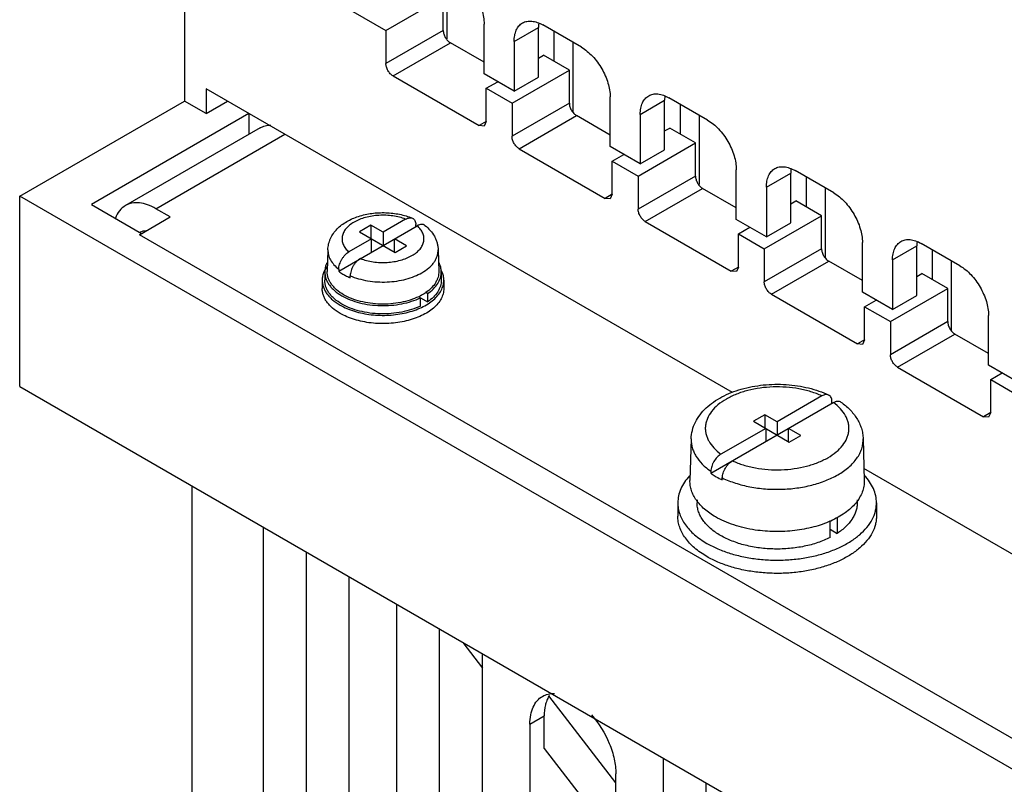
# Model space of a CAD drawing. Header units: millimetres. Extents: x 26 to 201, y 56 to 260.
# Tile 2 of 4: x 26 to 74, y 122 to 160. Entities that reach past the tile are written whole.
import ezdxf

# ---------------------------------------------------------------- set-up
doc = ezdxf.new("R2010")
doc.units = ezdxf.units.MM
doc.header["$LTSCALE"] = 20.550562
doc.layers.add('_1', color=7, linetype='CONTINUOUS')

msp = doc.modelspace()

# ---------------------------------------------------------------- linework, layer by layer
at = {"layer": '_1', "color": 7, "linetype": 'Continuous'}
for p, q in [((33.992, 167.577), (33.992, 155.737)), ((36.114, 163.739), (43.928, 159.227)), ((46.932, 162.229), (46.932, 158.803)), ((43.928, 159.227), (46.757, 160.86)), ((46.757, 159.227), (46.757, 160.86)), ((48.771, 157.085), (48.771, 159.534)), ((50.256, 158.677), (51.458, 159.371)), ((51.458, 156.921), (51.458, 159.371)), ((53.579, 158.391), (51.67, 159.493)), ((43.928, 159.227), (43.928, 157.594)), ((46.757, 159.227), (43.928, 157.594)), ((52.236, 157.697), (52.236, 159.167)), ((44.282, 156.982), (47.11, 158.615)), ((48.771, 157.656), (47.11, 158.615)), ((50.256, 158.677), (50.256, 156.227)), ((53.155, 158.636), (53.155, 155.21)), ((51.458, 157.859), (51.706, 158.003)), ((52.979, 157.268), (51.706, 158.003)), ((44.282, 156.982), (48.524, 154.533)), ((50.256, 156.227), (48.771, 157.085)), ((50.151, 155.635), (52.979, 157.268)), ((50.256, 156.227), (51.458, 156.921)), ((52.979, 155.635), (52.979, 157.268)), ((48.878, 156.37), (49.444, 156.696)), ((35.053, 156.35), (35.053, 155.125)), ((61.024, 141.355), (35.053, 156.35)), ((48.878, 154.737), (48.878, 156.37)), ((48.878, 156.37), (50.151, 155.635)), ((54.993, 153.492), (54.993, 155.942)), ((25.861, 151.042), (33.992, 155.737)), ((35.053, 155.125), (33.992, 155.737)), ((35.053, 155.125), (36.114, 155.737)), ((50.151, 155.635), (50.151, 154.002)), ((52.979, 155.635), (50.151, 154.002)), ((56.478, 155.084), (57.68, 155.778)), ((57.68, 153.329), (57.68, 155.778)), ((59.802, 154.799), (57.893, 155.901)), ((58.458, 154.105), (58.458, 155.574)), ((37.174, 155.125), (29.396, 150.634)), ((37.174, 155.125), (37.174, 154.098)), ((50.504, 153.39), (53.333, 155.022)), ((54.993, 154.064), (53.333, 155.022)), ((56.478, 155.084), (56.478, 152.635)), ((59.378, 155.044), (59.378, 151.618)), ((48.878, 154.737), (48.524, 154.533)), ((48.774, 154.508), (48.524, 154.533)), ((48.878, 154.737), (48.774, 154.508)), ((37.725, 154.416), (31.078, 150.579)), ((32.578, 150.43), (38.942, 154.104)), ((57.68, 154.267), (57.929, 154.41)), ((59.202, 153.675), (57.929, 154.41)), ((56.373, 152.042), (59.202, 153.675)), ((59.202, 152.042), (59.202, 153.675)), ((50.504, 153.39), (54.747, 150.94)), ((56.478, 152.635), (54.993, 153.492)), ((55.1, 152.777), (55.666, 153.104)), ((56.478, 152.635), (57.68, 153.329)), ((55.1, 151.144), (55.1, 152.777)), ((55.1, 152.777), (56.373, 152.042)), ((61.216, 149.9), (61.216, 152.349)), ((62.701, 151.492), (63.903, 152.186)), ((63.903, 149.736), (63.903, 152.186)), ((66.024, 151.206), (64.115, 152.308)), ((56.373, 152.042), (56.373, 150.409)), ((59.202, 152.042), (56.373, 150.409)), ((64.681, 150.512), (64.681, 151.982)), ((55.1, 151.144), (54.747, 150.94)), ((55.1, 151.144), (54.997, 150.915)), ((56.727, 149.797), (59.555, 151.43)), ((61.216, 150.471), (59.555, 151.43)), ((62.701, 151.492), (62.701, 149.042)), ((65.6, 151.451), (65.6, 148.025)), ((25.861, 141.653), (25.861, 151.042)), ((91.531, 113.129), (25.861, 151.042)), ((29.396, 150.634), (31.871, 149.205)), ((54.997, 150.915), (54.747, 150.94)), ((63.903, 150.674), (64.151, 150.818)), ((65.424, 150.083), (64.151, 150.818)), ((33.285, 150.022), (32.578, 150.43)), ((31.765, 149.144), (33.285, 150.022)), ((44.903, 149.912), (43.786, 149.267)), ((45.407, 149.55), (45.405, 149.643)), ((56.727, 149.797), (60.969, 147.348)), ((62.701, 149.042), (61.216, 149.9)), ((62.596, 148.45), (65.424, 150.083)), ((62.701, 149.042), (63.903, 149.736)), ((65.424, 148.45), (65.424, 150.083)), ((89.041, 116.077), (31.765, 149.144)), ((41.599, 147.351), (45.469, 149.585)), ((43.185, 149.614), (42.619, 149.287)), ((42.619, 149.287), (44.387, 148.266)), ((43.185, 149.614), (43.185, 148.96)), ((43.786, 149.267), (43.185, 149.614)), ((43.786, 149.267), (43.786, 148.613)), ((61.323, 149.185), (61.889, 149.511)), ((61.323, 147.552), (61.323, 149.185)), ((61.323, 149.185), (62.596, 148.45)), ((43.22, 148.94), (42.103, 148.295)), ((43.22, 148.287), (43.22, 148.94)), ((44.351, 148.287), (44.351, 148.94)), ((44.953, 148.593), (44.351, 148.94)), ((67.439, 146.307), (67.439, 148.757)), ((72.247, 147.614), (70.338, 148.716)), ((41.066, 148.407), (41.036, 147.333)), ((44.387, 148.266), (44.953, 148.593)), ((46.506, 148.407), (46.535, 147.333)), ((62.596, 148.45), (62.596, 146.817)), ((65.424, 148.45), (62.596, 146.817)), ((68.924, 147.899), (70.126, 148.593)), ((70.126, 146.144), (70.126, 148.593)), ((70.903, 146.919), (70.903, 148.389)), ((62.949, 146.204), (65.778, 147.837)), ((67.439, 146.879), (65.778, 147.837)), ((68.924, 147.899), (68.924, 145.45)), ((71.823, 147.859), (71.823, 144.433)), ((40.911, 147.307), (40.911, 146.899)), ((41.6, 147.446), (41.599, 147.351)), ((46.661, 147.307), (46.661, 146.899)), ((61.323, 147.552), (60.969, 147.348)), ((61.219, 147.323), (60.969, 147.348)), ((61.323, 147.552), (61.219, 147.323)), ((70.126, 147.082), (70.374, 147.225)), ((71.647, 146.49), (70.374, 147.225)), ((40.786, 146.899), (40.786, 146.491)), ((42.164, 147.024), (42.166, 147.12)), ((46.786, 146.899), (46.786, 146.491)), ((45.988, 146.24), (45.899, 146.291)), ((45.988, 146.24), (45.988, 145.832)), ((68.924, 145.45), (67.439, 146.307)), ((68.818, 144.857), (71.647, 146.49)), ((71.647, 144.857), (71.647, 146.49)), ((45.546, 146.087), (45.988, 145.832)), ((45.634, 145.628), (45.634, 146.036)), ((62.949, 146.204), (67.192, 143.755)), ((67.546, 145.592), (68.111, 145.919)), ((68.924, 145.45), (70.126, 146.144)), ((67.546, 143.959), (67.546, 145.592)), ((67.546, 145.592), (68.818, 144.857)), ((68.818, 144.857), (68.818, 143.224)), ((71.647, 144.857), (68.818, 143.224)), ((73.661, 142.715), (73.661, 145.164)), ((67.546, 143.959), (67.192, 143.755)), ((67.546, 143.959), (67.442, 143.73)), ((69.172, 142.612), (72, 144.245)), ((73.661, 143.286), (72, 144.245)), ((67.442, 143.73), (67.192, 143.755)), ((69.172, 142.612), (73.415, 140.162)), ((75.146, 141.857), (73.661, 142.715)), ((73.768, 142), (74.334, 142.326)), ((73.768, 140.367), (73.768, 142)), ((73.768, 142), (75.041, 141.265)), ((25.861, 141.653), (91.531, 103.739)), ((65.438, 141.192), (63.231, 139.918)), ((65.937, 140.827), (65.935, 140.921)), ((59.96, 137.376), (66.003, 140.865)), ((62.63, 140.265), (62.065, 139.938)), ((62.065, 139.938), (63.832, 138.918)), ((62.63, 140.265), (62.63, 139.612)), ((63.231, 139.918), (62.63, 140.265)), ((63.231, 139.918), (63.231, 139.265)), ((73.768, 140.367), (73.415, 140.162)), ((73.665, 140.138), (73.415, 140.162)), ((73.768, 140.367), (73.665, 140.138)), ((62.666, 139.591), (60.459, 138.318)), ((62.666, 139.591), (62.666, 138.938)), ((63.797, 138.938), (63.797, 139.591)), ((64.398, 139.244), (63.797, 139.591)), ((58.989, 139.072), (58.932, 137.018)), ((63.832, 138.918), (64.398, 139.244)), ((67.474, 139.072), (67.531, 137.018)), ((99.046, 119.404), (67.514, 137.608)), ((59.962, 137.472), (59.96, 137.376)), ((60.525, 137.049), (60.527, 137.145)), ((34.346, 136.754), (34.346, 98.705)), ((59.281, 136.062), (59.281, 135.917)), ((67.181, 136.064), (67.181, 135.917)), ((58.331, 135.917), (58.331, 135.264)), ((68.131, 135.917), (68.131, 135.264)), ((66.196, 135.19), (66.196, 134.41)), ((37.881, 134.713), (37.881, 101.971)), ((65.842, 134.206), (65.842, 135.042)), ((65.842, 134.614), (66.196, 134.41)), ((40.003, 103.195), (40.003, 133.488)), ((42.124, 99.521), (42.124, 132.263)), ((44.458, 130.916), (44.458, 98.174)), ((46.579, 102.652), (46.579, 129.691)), ((47.722, 129.031), (48.7, 127.759)), ((48.7, 95.725), (48.7, 128.467)), ((51.975, 126.389), (52.016, 126.412)), ((55.276, 122.094), (51.975, 126.389)), ((51.034, 124.996), (51.741, 125.404)), ((51.741, 123.803), (51.741, 125.404)), ((51.034, 124.996), (51.034, 94.377)), ((51.741, 123.803), (55.276, 119.203)), ((57.61, 123.323), (57.61, 90.581)), ((55.276, 91.928), (55.276, 122.547)), ((59.731, 118.955), (59.731, 122.098))]:
    msp.add_line(p, q, dxfattribs=at)
for centre, radius, start, end in [((32.079, 148.846), 0.501, 120.0156, 125.1058), ((41.962, 146.849), 1.184, 155.9789, 156.8348), ((45.595, 146.842), 1.2, 23.4213, 25.4152), ((62.347, 140.878), 4.24, 240.0266, 244.5494)]:
    msp.add_arc(centre, radius, start, end, dxfattribs=at)
for points, knots in [([(47.357, 161.984), (47.557, 161.868), (47.937, 161.548), (48.381, 160.942), (48.684, 160.255), (48.771, 159.766), (48.771, 159.534)], [0, 0, 0, 0, 0.23724, 0.499999, 0.762759, 1, 1, 1, 1]), ([(50.256, 158.677), (50.256, 158.778), (50.271, 158.971), (50.349, 159.236), (50.481, 159.451), (50.604, 159.554), (50.67, 159.592)], [0, 0, 0, 0, 0.289703, 0.54909, 0.782217, 1, 1, 1, 1]), ([(50.67, 159.592), (50.736, 159.631), (50.888, 159.686), (51.139, 159.692), (51.408, 159.627), (51.582, 159.544), (51.67, 159.493)], [0, 0, 0, 0, 0.217784, 0.450912, 0.710298, 1, 1, 1, 1]), ([(51.468, 159.563), (51.467, 159.547), (51.46, 159.484), (51.458, 159.419), (51.458, 159.371)], [0, 0, 0, 0, 0.244296, 1, 1, 1, 1]), ([(46.757, 159.227), (46.757, 159.169), (46.778, 159.047), (46.854, 158.875), (46.965, 158.724), (47.06, 158.644), (47.11, 158.615)], [0, 0, 0, 0, 0.237244, 0.500001, 0.762757, 1, 1, 1, 1]), ([(53.579, 158.391), (53.78, 158.275), (54.16, 157.955), (54.603, 157.349), (54.906, 156.662), (54.993, 156.174), (54.993, 155.942)], [0, 0, 0, 0, 0.23724, 0.499999, 0.762759, 1, 1, 1, 1]), ([(44.282, 156.982), (44.231, 157.011), (44.136, 157.091), (44.026, 157.242), (43.95, 157.414), (43.928, 157.536), (43.928, 157.594)], [0, 0, 0, 0, 0.237243, 0.499999, 0.762756, 1, 1, 1, 1]), ([(56.478, 155.084), (56.478, 155.186), (56.494, 155.378), (56.572, 155.643), (56.703, 155.858), (56.827, 155.962), (56.893, 156)], [0, 0, 0, 0, 0.289703, 0.54909, 0.782217, 1, 1, 1, 1]), ([(56.893, 156), (56.959, 156.038), (57.11, 156.093), (57.362, 156.099), (57.63, 156.035), (57.805, 155.952), (57.893, 155.901)], [0, 0, 0, 0, 0.217784, 0.450912, 0.710298, 1, 1, 1, 1]), ([(57.691, 155.97), (57.689, 155.955), (57.683, 155.891), (57.68, 155.827), (57.68, 155.778)], [0, 0, 0, 0, 0.244296, 1, 1, 1, 1]), ([(52.979, 155.635), (52.979, 155.577), (53.001, 155.455), (53.077, 155.283), (53.187, 155.131), (53.282, 155.051), (53.333, 155.022)], [0, 0, 0, 0, 0.237244, 0.500001, 0.762757, 1, 1, 1, 1]), ([(37.725, 154.416), (37.803, 154.461), (37.974, 154.531), (38.158, 154.555), (38.252, 154.556)], [0, 0, 0, 0, 0.488955, 1, 1, 1, 1]), ([(59.802, 154.799), (60.003, 154.683), (60.383, 154.363), (60.826, 153.757), (61.129, 153.07), (61.216, 152.581), (61.216, 152.349)], [0, 0, 0, 0, 0.23724, 0.499999, 0.762759, 1, 1, 1, 1]), ([(50.504, 153.39), (50.454, 153.418), (50.359, 153.498), (50.248, 153.65), (50.172, 153.822), (50.151, 153.944), (50.151, 154.002)], [0, 0, 0, 0, 0.237243, 0.499999, 0.762756, 1, 1, 1, 1]), ([(62.701, 151.492), (62.701, 151.593), (62.716, 151.786), (62.794, 152.051), (62.926, 152.266), (63.049, 152.369), (63.115, 152.407)], [0, 0, 0, 0, 0.289703, 0.54909, 0.782217, 1, 1, 1, 1]), ([(63.115, 152.407), (63.181, 152.445), (63.333, 152.501), (63.585, 152.507), (63.853, 152.442), (64.027, 152.359), (64.115, 152.308)], [0, 0, 0, 0, 0.217784, 0.450912, 0.710298, 1, 1, 1, 1]), ([(63.914, 152.378), (63.912, 152.362), (63.906, 152.299), (63.903, 152.234), (63.903, 152.186)], [0, 0, 0, 0, 0.244296, 1, 1, 1, 1]), ([(59.202, 152.042), (59.202, 151.984), (59.223, 151.862), (59.299, 151.69), (59.41, 151.539), (59.505, 151.459), (59.555, 151.43)], [0, 0, 0, 0, 0.237244, 0.500001, 0.762757, 1, 1, 1, 1]), ([(66.024, 151.206), (66.225, 151.09), (66.605, 150.77), (67.049, 150.164), (67.352, 149.477), (67.439, 148.988), (67.439, 148.757)], [0, 0, 0, 0, 0.23724, 0.499999, 0.762759, 1, 1, 1, 1]), ([(32.578, 150.43), (32.446, 150.506), (32.185, 150.631), (31.782, 150.728), (31.404, 150.718), (31.177, 150.636), (31.078, 150.579)], [0, 0, 0, 0, 0.289781, 0.549065, 0.782226, 1, 1, 1, 1]), ([(31.078, 150.579), (30.967, 150.515), (30.761, 150.333), (30.632, 150.093), (30.582, 149.962)], [0, 0, 0, 0, 0.479202, 1, 1, 1, 1]), ([(41.066, 148.407), (41.069, 148.502), (41.088, 148.644), (41.141, 148.827), (41.212, 149.004), (41.333, 149.212), (41.52, 149.436), (41.743, 149.632), (42.086, 149.86), (42.478, 150.029), (42.899, 150.143), (43.347, 150.223), (43.808, 150.246), (44.266, 150.212), (44.709, 150.142), (45.031, 150.046), (45.234, 149.962)], [0, 0, 0, 0, 0.05598, 0.084008, 0.112079, 0.168344, 0.225231, 0.283234, 0.342822, 0.467599, 0.532913, 0.599721, 0.735589, 0.803524, 0.870585, 1, 1, 1, 1]), ([(56.727, 149.797), (56.677, 149.826), (56.582, 149.906), (56.471, 150.057), (56.395, 150.229), (56.373, 150.351), (56.373, 150.409)], [0, 0, 0, 0, 0.237243, 0.499999, 0.762756, 1, 1, 1, 1]), ([(42.357, 149.765), (42.279, 149.72), (42.136, 149.623), (41.958, 149.451), (41.852, 149.29), (41.798, 149.157), (41.773, 149.057), (41.763, 148.956), (41.768, 148.856), (41.788, 148.756), (41.836, 148.622), (41.934, 148.459), (42.042, 148.348), (42.103, 148.295)], [0, 0, 0, 0, 0.149136, 0.284534, 0.407512, 0.465448, 0.52173, 0.577088, 0.632314, 0.688212, 0.745537, 0.866754, 1, 1, 1, 1]), ([(44.903, 149.912), (44.804, 149.95), (44.596, 150.015), (44.27, 150.078), (43.93, 150.109), (43.586, 150.106), (43.247, 150.07), (42.924, 150.001), (42.626, 149.902), (42.442, 149.814), (42.357, 149.765)], [0, 0, 0, 0, 0.121299, 0.248458, 0.379205, 0.511027, 0.641357, 0.767714, 0.887861, 1, 1, 1, 1]), ([(44.903, 149.912), (44.932, 149.928), (44.989, 149.956), (45.076, 149.98), (45.159, 149.984), (45.211, 149.972), (45.234, 149.962)], [0, 0, 0, 0, 0.286905, 0.546719, 0.781996, 1, 1, 1, 1]), ([(45.234, 149.962), (45.247, 149.957), (45.272, 149.943), (45.317, 149.908), (45.364, 149.845), (45.397, 149.75), (45.405, 149.68), (45.405, 149.643)], [0, 0, 0, 0, 0.110055, 0.220761, 0.45226, 0.709689, 1, 1, 1, 1]), ([(45.856, 149.602), (45.844, 149.612), (45.819, 149.628), (45.776, 149.645), (45.73, 149.654), (45.663, 149.656), (45.572, 149.637), (45.504, 149.605), (45.469, 149.585)], [0, 0, 0, 0, 0.109295, 0.219187, 0.332217, 0.450548, 0.708425, 1, 1, 1, 1]), ([(31.828, 149.28), (31.867, 149.302), (31.954, 149.338), (32.047, 149.349), (32.095, 149.35)], [0, 0, 0, 0, 0.488798, 1, 1, 1, 1]), ([(45.214, 148.115), (45.292, 148.16), (45.435, 148.257), (45.613, 148.429), (45.72, 148.59), (45.773, 148.723), (45.798, 148.823), (45.808, 148.924), (45.803, 149.024), (45.783, 149.125), (45.736, 149.258), (45.637, 149.421), (45.53, 149.532), (45.469, 149.585)], [0, 0, 0, 0, 0.149136, 0.284534, 0.407512, 0.465448, 0.52173, 0.577088, 0.632314, 0.688212, 0.745537, 0.866754, 1, 1, 1, 1]), ([(45.856, 149.602), (45.949, 149.528), (46.122, 149.366), (46.295, 149.125), (46.398, 148.915), (46.456, 148.751), (46.493, 148.58), (46.504, 148.465), (46.506, 148.407)], [0, 0, 0, 0, 0.254798, 0.504479, 0.628571, 0.752465, 0.87615, 1, 1, 1, 1]), ([(68.924, 147.899), (68.924, 148.001), (68.939, 148.193), (69.017, 148.458), (69.148, 148.673), (69.272, 148.777), (69.338, 148.815)], [0, 0, 0, 0, 0.289703, 0.54909, 0.782217, 1, 1, 1, 1]), ([(69.338, 148.815), (69.404, 148.853), (69.555, 148.908), (69.807, 148.914), (70.075, 148.85), (70.25, 148.767), (70.338, 148.716)], [0, 0, 0, 0, 0.217784, 0.450912, 0.710298, 1, 1, 1, 1]), ([(70.136, 148.785), (70.134, 148.77), (70.128, 148.706), (70.126, 148.642), (70.126, 148.593)], [0, 0, 0, 0, 0.244296, 1, 1, 1, 1]), ([(41.066, 148.407), (41.065, 148.364), (41.069, 148.278), (41.093, 148.149), (41.135, 148.022), (41.216, 147.853), (41.365, 147.65), (41.516, 147.512), (41.6, 147.446)], [0, 0, 0, 0, 0.11267, 0.226536, 0.343015, 0.463361, 0.719203, 1, 1, 1, 1]), ([(41.6, 147.446), (41.601, 147.486), (41.61, 147.567), (41.64, 147.69), (41.688, 147.813), (41.75, 147.933), (41.826, 148.045), (41.911, 148.145), (42.003, 148.229), (42.069, 148.276), (42.103, 148.295)], [0, 0, 0, 0, 0.115149, 0.239061, 0.36909, 0.502083, 0.634702, 0.763709, 0.886232, 1, 1, 1, 1]), ([(45.709, 147.271), (45.831, 147.341), (46.001, 147.459), (46.193, 147.644), (46.309, 147.787), (46.399, 147.936), (46.464, 148.091), (46.501, 148.248), (46.507, 148.354), (46.506, 148.407)], [0, 0, 0, 0, 0.289768, 0.423016, 0.548825, 0.668001, 0.781773, 0.891783, 1, 1, 1, 1]), ([(65.424, 148.45), (65.424, 148.392), (65.446, 148.27), (65.522, 148.098), (65.633, 147.946), (65.728, 147.866), (65.778, 147.837)], [0, 0, 0, 0, 0.237244, 0.500001, 0.762757, 1, 1, 1, 1]), ([(41.017, 147.754), (40.983, 147.684), (40.929, 147.537), (40.911, 147.383), (40.911, 147.307)], [0, 0, 0, 0, 0.508753, 1, 1, 1, 1]), ([(42.668, 147.968), (42.635, 147.949), (42.568, 147.903), (42.476, 147.818), (42.391, 147.718), (42.316, 147.606), (42.254, 147.486), (42.206, 147.363), (42.176, 147.241), (42.167, 147.159), (42.166, 147.12)], [0, 0, 0, 0, 0.113767, 0.236287, 0.365295, 0.497915, 0.630907, 0.760935, 0.884848, 1, 1, 1, 1]), ([(42.668, 147.968), (42.767, 147.93), (42.975, 147.865), (43.302, 147.802), (43.642, 147.771), (43.986, 147.774), (44.324, 147.81), (44.647, 147.879), (44.946, 147.978), (45.129, 148.066), (45.214, 148.115)], [0, 0, 0, 0, 0.121299, 0.248458, 0.379205, 0.511027, 0.641357, 0.767714, 0.887861, 1, 1, 1, 1]), ([(46.661, 147.307), (46.661, 147.385), (46.641, 147.544), (46.585, 147.693), (46.549, 147.766)], [0, 0, 0, 0, 0.490807, 1, 1, 1, 1]), ([(40.873, 147.314), (40.845, 147.248), (40.801, 147.112), (40.786, 146.969), (40.786, 146.899)], [0, 0, 0, 0, 0.506992, 1, 1, 1, 1]), ([(41.042, 147.599), (41.025, 147.578), (40.964, 147.493), (40.912, 147.401), (40.88, 147.33)], [0, 0, 0, 0, 0.258256, 1, 1, 1, 1]), ([(40.911, 147.307), (40.911, 147.253), (40.92, 147.143), (40.962, 146.98), (41.032, 146.821), (41.128, 146.667), (41.25, 146.519), (41.45, 146.328), (41.627, 146.206), (41.753, 146.133)], [0, 0, 0, 0, 0.108046, 0.218129, 0.332103, 0.451501, 0.577459, 0.710718, 1, 1, 1, 1]), ([(41.841, 146.184), (41.718, 146.255), (41.546, 146.374), (41.352, 146.562), (41.235, 146.706), (41.144, 146.857), (41.079, 147.013), (41.041, 147.172), (41.035, 147.28), (41.036, 147.333)], [0, 0, 0, 0, 0.289764, 0.423011, 0.548821, 0.668001, 0.781773, 0.891782, 1, 1, 1, 1]), ([(41.599, 147.351), (41.619, 147.335), (41.703, 147.272), (41.792, 147.215), (41.861, 147.175)], [0, 0, 0, 0, 0.242681, 1, 1, 1, 1]), ([(42.166, 147.12), (42.3, 147.063), (42.584, 146.964), (43.032, 146.864), (43.504, 146.811), (43.985, 146.807), (44.46, 146.852), (44.913, 146.943), (45.332, 147.08), (45.59, 147.202), (45.709, 147.271)], [0, 0, 0, 0, 0.119561, 0.245783, 0.376296, 0.508434, 0.639424, 0.766568, 0.887419, 1, 1, 1, 1]), ([(46.535, 147.333), (46.537, 147.286), (46.532, 147.191), (46.503, 147.049), (46.452, 146.911), (46.355, 146.726), (46.177, 146.506), (45.998, 146.36), (45.899, 146.291)], [0, 0, 0, 0, 0.110976, 0.223366, 0.338797, 0.458681, 0.715567, 1, 1, 1, 1]), ([(45.988, 146.24), (46.09, 146.31), (46.275, 146.46), (46.461, 146.685), (46.565, 146.874), (46.62, 147.016), (46.653, 147.161), (46.661, 147.259), (46.661, 147.307)], [0, 0, 0, 0, 0.284252, 0.541405, 0.661456, 0.776987, 0.889322, 1, 1, 1, 1]), ([(46.786, 146.899), (46.786, 146.97), (46.77, 147.114), (46.725, 147.252), (46.696, 147.319)], [0, 0, 0, 0, 0.492856, 1, 1, 1, 1]), ([(72.247, 147.614), (72.448, 147.498), (72.828, 147.178), (73.271, 146.572), (73.574, 145.885), (73.661, 145.396), (73.661, 145.164)], [0, 0, 0, 0, 0.23724, 0.499999, 0.762759, 1, 1, 1, 1]), ([(40.786, 146.899), (40.786, 146.842), (40.796, 146.727), (40.84, 146.557), (40.912, 146.391), (41.013, 146.231), (41.14, 146.077), (41.348, 145.877), (41.533, 145.75), (41.664, 145.674)], [0, 0, 0, 0, 0.108046, 0.218129, 0.332103, 0.451501, 0.577459, 0.710718, 1, 1, 1, 1]), ([(41.753, 145.725), (41.627, 145.798), (41.45, 145.92), (41.25, 146.111), (41.128, 146.259), (41.032, 146.413), (40.962, 146.572), (40.92, 146.734), (40.911, 146.844), (40.911, 146.899)], [0, 0, 0, 0, 0.289282, 0.42254, 0.548498, 0.667896, 0.78187, 0.891953, 1, 1, 1, 1]), ([(41.664, 145.674), (41.772, 145.612), (42.003, 145.498), (42.376, 145.363), (42.779, 145.261), (43.203, 145.194), (43.639, 145.163), (44.079, 145.169), (44.512, 145.212), (44.93, 145.291), (45.324, 145.404), (45.685, 145.55), (46.005, 145.724), (46.279, 145.924), (46.5, 146.146), (46.663, 146.385), (46.747, 146.599), (46.78, 146.771), (46.786, 146.856), (46.786, 146.899)], [0, 0, 0, 0, 0.062388, 0.128732, 0.19833, 0.270312, 0.343695, 0.417433, 0.490463, 0.561755, 0.630358, 0.69545, 0.756403, 0.812845, 0.864749, 0.912527, 0.957105, 0.978667, 1, 1, 1, 1]), ([(41.861, 147.175), (41.884, 147.162), (41.983, 147.107), (42.086, 147.058), (42.164, 147.024)], [0, 0, 0, 0, 0.24363, 1, 1, 1, 1]), ([(46.661, 146.899), (46.661, 146.85), (46.653, 146.753), (46.62, 146.608), (46.565, 146.466), (46.461, 146.277), (46.275, 146.052), (46.09, 145.902), (45.988, 145.832)], [0, 0, 0, 0, 0.110678, 0.223013, 0.338544, 0.458595, 0.715748, 1, 1, 1, 1]), ([(62.949, 146.204), (62.899, 146.233), (62.804, 146.313), (62.693, 146.465), (62.618, 146.637), (62.596, 146.759), (62.596, 146.817)], [0, 0, 0, 0, 0.237243, 0.499999, 0.762756, 1, 1, 1, 1]), ([(41.664, 145.266), (41.533, 145.342), (41.348, 145.469), (41.14, 145.669), (41.013, 145.822), (40.912, 145.983), (40.84, 146.149), (40.796, 146.319), (40.786, 146.434), (40.786, 146.491)], [0, 0, 0, 0, 0.289282, 0.42254, 0.548498, 0.667896, 0.78187, 0.891953, 1, 1, 1, 1]), ([(46.786, 146.491), (46.786, 146.448), (46.78, 146.362), (46.747, 146.191), (46.663, 145.977), (46.5, 145.738), (46.279, 145.516), (46.005, 145.316), (45.685, 145.142), (45.324, 144.996), (44.93, 144.883), (44.512, 144.804), (44.079, 144.761), (43.639, 144.754), (43.203, 144.785), (42.779, 144.853), (42.376, 144.955), (42.003, 145.09), (41.772, 145.204), (41.664, 145.266)], [0, 0, 0, 0, 0.021333, 0.042895, 0.087473, 0.135251, 0.187155, 0.243597, 0.304549, 0.369642, 0.438244, 0.509536, 0.582566, 0.656304, 0.729687, 0.801669, 0.871267, 0.937612, 1, 1, 1, 1]), ([(45.899, 146.291), (45.872, 146.272), (45.758, 146.197), (45.639, 146.132), (45.546, 146.087)], [0, 0, 0, 0, 0.241507, 1, 1, 1, 1]), ([(41.753, 146.133), (41.884, 146.058), (42.17, 145.923), (42.634, 145.776), (43.137, 145.68), (43.661, 145.639), (44.19, 145.654), (44.705, 145.725), (45.19, 145.848), (45.493, 145.967), (45.634, 146.036)], [0, 0, 0, 0, 0.113166, 0.234903, 0.363024, 0.494821, 0.627329, 0.757534, 0.882576, 1, 1, 1, 1]), ([(45.546, 146.087), (45.41, 146.022), (45.12, 145.909), (44.658, 145.792), (44.166, 145.726), (43.661, 145.712), (43.161, 145.752), (42.681, 145.843), (42.239, 145.984), (41.966, 146.112), (41.841, 146.184)], [0, 0, 0, 0, 0.117568, 0.24269, 0.372918, 0.505402, 0.637145, 0.765199, 0.886875, 1, 1, 1, 1]), ([(45.634, 145.628), (45.493, 145.559), (45.19, 145.44), (44.705, 145.316), (44.19, 145.246), (43.661, 145.231), (43.137, 145.272), (42.634, 145.368), (42.17, 145.515), (41.884, 145.649), (41.753, 145.725)], [0, 0, 0, 0, 0.117424, 0.242466, 0.372671, 0.505179, 0.636976, 0.765097, 0.886834, 1, 1, 1, 1]), ([(71.647, 144.857), (71.647, 144.799), (71.669, 144.677), (71.744, 144.505), (71.855, 144.354), (71.95, 144.274), (72, 144.245)], [0, 0, 0, 0, 0.237244, 0.500001, 0.762757, 1, 1, 1, 1]), ([(69.172, 142.612), (69.122, 142.641), (69.027, 142.721), (68.916, 142.872), (68.84, 143.044), (68.818, 143.166), (68.818, 143.224)], [0, 0, 0, 0, 0.237243, 0.499999, 0.762756, 1, 1, 1, 1]), ([(58.989, 139.072), (58.993, 139.214), (59.033, 139.498), (59.186, 139.902), (59.42, 140.275), (59.724, 140.609), (60.089, 140.902), (60.505, 141.155), (60.967, 141.366), (61.468, 141.535), (61.998, 141.66), (62.737, 141.766), (63.492, 141.779), (64.238, 141.698), (64.778, 141.592), (65.292, 141.442), (65.618, 141.31), (65.774, 141.236)], [0, 0, 0, 0, 0.052256, 0.104921, 0.158505, 0.213628, 0.270882, 0.330666, 0.393118, 0.458106, 0.525258, 0.594015, 0.733403, 0.80263, 0.870519, 0.936468, 1, 1, 1, 1]), ([(65.438, 141.192), (65.263, 141.272), (64.891, 141.411), (64.299, 141.554), (63.673, 141.632), (63.032, 141.645), (62.398, 141.591), (61.79, 141.472), (61.23, 141.293), (60.885, 141.129), (60.726, 141.038)], [0, 0, 0, 0, 0.118357, 0.243925, 0.374271, 0.506623, 0.638068, 0.765757, 0.887102, 1, 1, 1, 1]), ([(60.726, 141.038), (60.581, 140.954), (60.316, 140.774), (59.993, 140.45), (59.808, 140.145), (59.723, 139.895), (59.689, 139.708), (59.685, 139.52), (59.712, 139.333), (59.768, 139.148), (59.883, 138.901), (60.104, 138.606), (60.332, 138.41), (60.459, 138.318)], [0, 0, 0, 0, 0.147411, 0.280395, 0.400623, 0.457313, 0.512588, 0.567303, 0.622361, 0.678635, 0.736906, 0.861619, 1, 1, 1, 1]), ([(65.774, 141.236), (65.75, 141.247), (65.699, 141.262), (65.614, 141.26), (65.525, 141.237), (65.467, 141.209), (65.438, 141.192)], [0, 0, 0, 0, 0.21783, 0.45231, 0.711924, 1, 1, 1, 1]), ([(65.935, 140.921), (65.935, 140.956), (65.927, 141.025), (65.896, 141.117), (65.845, 141.191), (65.798, 141.224), (65.774, 141.236)], [0, 0, 0, 0, 0.289617, 0.547632, 0.78037, 1, 1, 1, 1]), ([(66.003, 140.865), (66.036, 140.884), (66.102, 140.915), (66.202, 140.937), (66.296, 140.93), (66.351, 140.906), (66.374, 140.889)], [0, 0, 0, 0, 0.291055, 0.549635, 0.781742, 1, 1, 1, 1]), ([(66.374, 140.889), (66.532, 140.778), (66.823, 140.536), (67.119, 140.168), (67.293, 139.848), (67.391, 139.598), (67.454, 139.338), (67.471, 139.161), (67.474, 139.072)], [0, 0, 0, 0, 0.262708, 0.513888, 0.636764, 0.758481, 0.879329, 1, 1, 1, 1]), ([(65.737, 138.145), (65.882, 138.229), (66.146, 138.409), (66.469, 138.733), (66.655, 139.037), (66.74, 139.288), (66.774, 139.475), (66.777, 139.663), (66.751, 139.85), (66.695, 140.035), (66.58, 140.282), (66.359, 140.577), (66.131, 140.773), (66.003, 140.865)], [0, 0, 0, 0, 0.147416, 0.280394, 0.400623, 0.457313, 0.512587, 0.567302, 0.62236, 0.678635, 0.736907, 0.861614, 1, 1, 1, 1]), ([(58.989, 139.072), (58.987, 139), (58.994, 138.854), (59.038, 138.637), (59.116, 138.424), (59.265, 138.14), (59.537, 137.802), (59.81, 137.577), (59.962, 137.472)], [0, 0, 0, 0, 0.111076, 0.223554, 0.339046, 0.458953, 0.715786, 1, 1, 1, 1]), ([(66.232, 137.301), (66.421, 137.41), (66.687, 137.594), (66.986, 137.883), (67.166, 138.106), (67.308, 138.339), (67.408, 138.579), (67.466, 138.825), (67.476, 138.99), (67.474, 139.072)], [0, 0, 0, 0, 0.28977, 0.423018, 0.548826, 0.668001, 0.781774, 0.891783, 1, 1, 1, 1]), ([(60.459, 138.318), (60.426, 138.298), (60.36, 138.252), (60.236, 138.137), (60.13, 137.995), (60.048, 137.836), (59.987, 137.677), (59.963, 137.553), (59.962, 137.472)], [0, 0, 0, 0, 0.11404, 0.236932, 0.498488, 0.631541, 0.761537, 1, 1, 1, 1]), ([(60.527, 137.145), (60.528, 137.184), (60.537, 137.265), (60.578, 137.431), (60.651, 137.593), (60.75, 137.741), (60.859, 137.87), (60.956, 137.951), (61.025, 137.991)], [0, 0, 0, 0, 0.115274, 0.239243, 0.501798, 0.634587, 0.763847, 1, 1, 1, 1]), ([(61.025, 137.991), (61.199, 137.911), (61.571, 137.772), (62.163, 137.629), (62.79, 137.551), (63.431, 137.538), (64.065, 137.592), (64.672, 137.71), (65.233, 137.89), (65.578, 138.053), (65.737, 138.145)], [0, 0, 0, 0, 0.11836, 0.243924, 0.374272, 0.506623, 0.638067, 0.765757, 0.887099, 1, 1, 1, 1]), ([(58.901, 137.241), (58.811, 137.144), (58.65, 136.941), (58.468, 136.61), (58.356, 136.267), (58.331, 136.032), (58.331, 135.917)], [0, 0, 0, 0, 0.270611, 0.524344, 0.765534, 1, 1, 1, 1]), ([(60.191, 135.223), (59.998, 135.334), (59.729, 135.52), (59.426, 135.813), (59.243, 136.039), (59.1, 136.275), (58.998, 136.519), (58.94, 136.768), (58.93, 136.936), (58.932, 137.018)], [0, 0, 0, 0, 0.289764, 0.423011, 0.548821, 0.668001, 0.781773, 0.891782, 1, 1, 1, 1]), ([(59.96, 137.376), (59.981, 137.361), (60.069, 137.301), (60.16, 137.245), (60.229, 137.205)], [0, 0, 0, 0, 0.245396, 1, 1, 1, 1]), ([(60.527, 137.145), (60.736, 137.045), (61.183, 136.872), (61.896, 136.693), (62.654, 136.592), (63.43, 136.572), (64.2, 136.634), (64.938, 136.775), (65.62, 136.992), (66.039, 137.19), (66.232, 137.301)], [0, 0, 0, 0, 0.117688, 0.242874, 0.373113, 0.505574, 0.637272, 0.765274, 0.886905, 1, 1, 1, 1]), ([(67.531, 137.018), (67.533, 136.923), (67.519, 136.728), (67.439, 136.441), (67.302, 136.162), (67.111, 135.895), (66.868, 135.644), (66.469, 135.324), (66.12, 135.131), (65.873, 135.02)], [0, 0, 0, 0, 0.104654, 0.211664, 0.323479, 0.442017, 0.568564, 0.703791, 1, 1, 1, 1]), ([(68.131, 135.917), (68.131, 136.035), (68.105, 136.276), (67.988, 136.627), (67.796, 136.966), (67.627, 137.173), (67.533, 137.272)], [0, 0, 0, 0, 0.233804, 0.474642, 0.728565, 1, 1, 1, 1]), ([(58.331, 135.917), (58.331, 135.824), (58.347, 135.637), (58.419, 135.36), (58.538, 135.088), (58.702, 134.826), (58.909, 134.574), (59.25, 134.248), (59.551, 134.041), (59.767, 133.917)], [0, 0, 0, 0, 0.108046, 0.218129, 0.332103, 0.451501, 0.577459, 0.710717, 1, 1, 1, 1]), ([(60.438, 134.305), (60.265, 134.405), (60.022, 134.572), (59.747, 134.835), (59.58, 135.037), (59.448, 135.249), (59.352, 135.468), (59.294, 135.691), (59.281, 135.842), (59.281, 135.917)], [0, 0, 0, 0, 0.289281, 0.422541, 0.548495, 0.667895, 0.781868, 0.891951, 1, 1, 1, 1]), ([(59.767, 133.917), (59.943, 133.815), (60.32, 133.629), (60.928, 133.409), (61.586, 133.242), (62.279, 133.132), (62.992, 133.081), (63.71, 133.092), (64.418, 133.162), (65.1, 133.291), (65.743, 133.476), (66.333, 133.714), (66.856, 133.999), (67.303, 134.325), (67.664, 134.687), (67.93, 135.079), (68.068, 135.427), (68.122, 135.708), (68.131, 135.848), (68.131, 135.917)], [0, 0, 0, 0, 0.062388, 0.128732, 0.19833, 0.270312, 0.343696, 0.417433, 0.490463, 0.561755, 0.630358, 0.69545, 0.756403, 0.812845, 0.864749, 0.912527, 0.957105, 0.978667, 1, 1, 1, 1]), ([(67.181, 135.917), (67.181, 135.848), (67.17, 135.71), (67.121, 135.504), (67.041, 135.302), (66.888, 135.034), (66.615, 134.717), (66.345, 134.508), (66.196, 134.41)], [0, 0, 0, 0, 0.10997, 0.221697, 0.336807, 0.456683, 0.714295, 1, 1, 1, 1]), ([(59.767, 133.264), (59.551, 133.388), (59.25, 133.595), (58.909, 133.921), (58.702, 134.173), (58.538, 134.435), (58.419, 134.706), (58.347, 134.984), (58.331, 135.171), (58.331, 135.264)], [0, 0, 0, 0, 0.289282, 0.42254, 0.548498, 0.667896, 0.78187, 0.891953, 1, 1, 1, 1]), ([(68.131, 135.264), (68.131, 135.194), (68.122, 135.055), (68.068, 134.774), (67.93, 134.425), (67.664, 134.034), (67.303, 133.672), (66.856, 133.345), (66.333, 133.061), (65.743, 132.823), (65.1, 132.638), (64.418, 132.509), (63.71, 132.438), (62.992, 132.428), (62.279, 132.479), (61.586, 132.588), (60.928, 132.755), (60.32, 132.976), (59.943, 133.162), (59.767, 133.264)], [0, 0, 0, 0, 0.021333, 0.042895, 0.087473, 0.135251, 0.187155, 0.243597, 0.304549, 0.369642, 0.438244, 0.509536, 0.582566, 0.656304, 0.729687, 0.801669, 0.871267, 0.937612, 1, 1, 1, 1]), ([(62.15, 134.576), (61.968, 134.603), (61.613, 134.671), (61.101, 134.814), (60.625, 134.995), (60.33, 135.143), (60.191, 135.223)], [0, 0, 0, 0, 0.265806, 0.52267, 0.768103, 1, 1, 1, 1]), ([(65.873, 135.02), (65.602, 134.898), (65.02, 134.698), (64.093, 134.525), (63.124, 134.476), (62.472, 134.528), (62.15, 134.576)], [0, 0, 0, 0, 0.234358, 0.484638, 0.742817, 1, 1, 1, 1]), ([(65.842, 134.206), (65.648, 134.107), (65.231, 133.935), (64.561, 133.756), (63.844, 133.651), (63.107, 133.624), (62.374, 133.677), (61.67, 133.808), (61.021, 134.011), (60.621, 134.199), (60.438, 134.305)], [0, 0, 0, 0, 0.116555, 0.241105, 0.371171, 0.503822, 0.635946, 0.76447, 0.88658, 1, 1, 1, 1]), ([(51.034, 124.996), (51.034, 125.148), (51.057, 125.437), (51.174, 125.834), (51.371, 126.157), (51.556, 126.312), (51.655, 126.369)], [0, 0, 0, 0, 0.289641, 0.549111, 0.782236, 1, 1, 1, 1]), ([(51.655, 126.369), (51.741, 126.419), (51.934, 126.494), (52.139, 126.512), (52.244, 126.51)], [0, 0, 0, 0, 0.486734, 1, 1, 1, 1]), ([(51.975, 126.389), (51.962, 126.367), (51.912, 126.277), (51.871, 126.18), (51.846, 126.106)], [0, 0, 0, 0, 0.242122, 1, 1, 1, 1]), ([(51.846, 126.106), (51.828, 126.053), (51.763, 125.825), (51.741, 125.586), (51.741, 125.404)], [0, 0, 0, 0, 0.233873, 1, 1, 1, 1]), ([(54.066, 125.457), (54.435, 125.042), (54.88, 124.325), (55.211, 123.306), (55.276, 122.791), (55.276, 122.547)], [0, 0, 0, 0, 0.519602, 0.771064, 1, 1, 1, 1])]:
    msp.add_open_spline(points, degree=3, knots=knots, dxfattribs=at)

doc.saveas('drawing.dxf')
